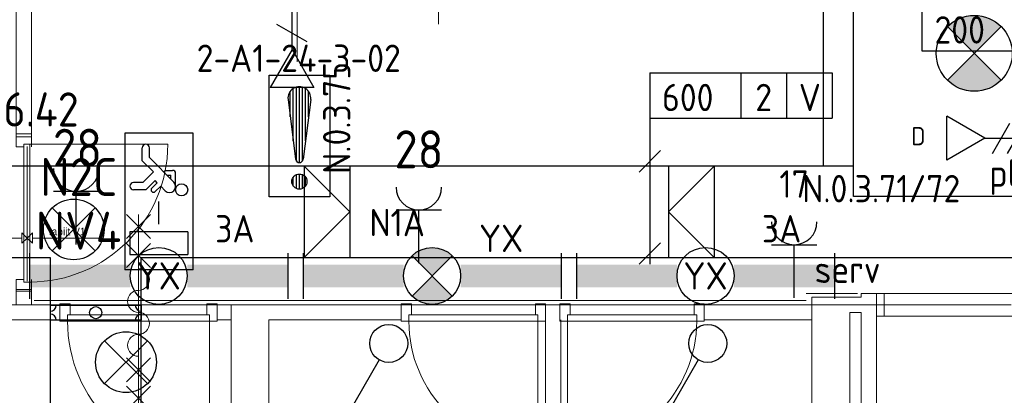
# Model space of a CAD drawing. Header units: millimetres. Extents: x -39149 to 267781, y -2340 to 58540.
# Tile 82 of 244: x 12584 to 19067, y 35704 to 38178. Entities that reach past the tile are written whole.
import ezdxf
from ezdxf.enums import TextEntityAlignment as Align

# ---------------------------------------------------------------- set-up
doc = ezdxf.new("R2010")
doc.units = ezdxf.units.MM
doc.header["$LTSCALE"] = 100
doc.header["$MEASUREMENT"] = 0
for name, pattern in [('B0605', [141, 70, -35, 1, -35]), ('B0703', [93.740001, 62.5, -31.240001]), ('B0704', [150, 100, -50])]:
    doc.linetypes.add(name, pattern=pattern)
for name, color, linetype in [('00  Bestaand', 7, 'Continuous'), ('00  Bestaand Deuren', 7, 'Continuous'), ('00  Bestaande kolommen', 7, 'Continuous'), ('22 C Binnenwanden', 7, 'Continuous'), ('22 NC Binnenwanden', 7, 'Continuous'), ('22 NC Binnenwanden Deuren', 7, 'Continuous'), ('82 Interieur', 7, 'Continuous'), ('A Stramien', 7, 'Continuous'), ('AL$1A---_ALGEMEEN', 8, 'Continuous'), ('AL$1A---_ALGEMEEN--bestaand', 9, 'Continuous'), ('EL6131--_KG', 3, 'Continuous'), ('EL6221--_KRACHT_400', 3, 'Continuous'), ('EL6222--_KRACHT_230', 3, 'Continuous'), ('EL6311--_LICHT_BINNEN', 3, 'Continuous'), ('EL6321--_NOODLICHT_DECEN', 3, 'Continuous'), ('EL6441--_DATACOM', 3, 'Continuous'), ('EL6511--_BRANDMELD', 3, 'Continuous'), ('EM6131--bestaand', 7, 'Continuous'), ('GEM-LEID--bestaand', 7, 'Continuous'), ('I-BEV', 7, 'Continuous'), ('T Maatvoering 1_ 50', 7, 'Continuous')]:
    doc.layers.add(name, color=color, linetype=linetype)
doc.styles.add('buro-012', font='isocp.shx', dxfattribs={"height": 120})
doc.styles.add('BURO-018', font='isocp.shx', dxfattribs={"height": 180})
doc.styles.add('BURO-025', font='isocp.shx', dxfattribs={"height": 250})
doc.styles.add('GENERATED_STYLE_3', font='swiss.ttf', dxfattribs={"width": 0.96})
doc.styles.add('ISO25', font='ISO', dxfattribs={"height": 225})
doc.styles.add('STABICAD-012', font='ISOCP.SHX', dxfattribs={"height": 1.2})
doc.styles.add('STABICAD-018', font='ISOCP.SHX', dxfattribs={"height": 1.8})
doc.styles.get("Standard").update_dxf_attribs({"font": 'txt', "bigfont": 'BIGFONT.SHX'})

# ---------------------------------------------------------------- blocks, each defined once
blk = doc.blocks.new('D1a bi h 14')
at = {"layer": '22 NC Binnenwanden Deuren', "color": 8, "linetype": 'Continuous', "lineweight": 0}
for p, q in [((-453.5, -10), (-453.5, 897)), ((-503.5, 0), (-436.5, 0)), ((-503.5, 0), (-503.5, -100)), ((-503.5, 0), (-503.5, -100)), ((-453.5, -10), (-453.5, 0)), ((436.5, 0), (503.5, 0)), ((453.5, -10), (453.5, 0)), ((503.5, -100), (503.5, 0)), ((503.5, 0), (503.5, -100)), ((-453.5, -10), (453.5, -10)), ((-453.5, -50), (-453.5, -10)), ((453.5, -50), (-453.5, -50)), ((-436.5, -50), (-436.5, -100)), ((436.5, -50), (436.5, -100)), ((453.5, -10), (453.5, -50)), ((-503.5, -100), (-436.5, -100)), ((436.5, -100), (503.5, -100))]:
    blk.add_line(p, q, dxfattribs=at)
blk.add_arc((-453.5, -10), 907, 0, 90, dxfattribs=at)
blk = doc.blocks.new('Wall_1_7', base_point=(12611.5, 37427))
at = {"layer": '22 NC Binnenwanden', "color": 8, "linetype": 'Continuous', "lineweight": 0}
for p, q in [((12561.5, 37427), (12561.5, 37407)), ((12661.5, 37427), (12561.5, 37427)), ((12661.5, 37407), (12561.5, 37407)), ((12661.5, 37407), (12661.5, 37427)), ((12661.5, 36400), (12561.5, 36400)), ((12561.5, 36400), (12561.5, 36390)), ((12561.5, 36390), (12661.5, 36390)), ((12661.5, 36390), (12661.5, 36400))]:
    blk.add_line(p, q, dxfattribs=at)
at = {"layer": '22 NC Binnenwanden Deuren', "color": 1, "linetype": 'Continuous', "lineweight": 0, "zscale": 1000, "rotation": 270}
blk.add_blockref('D1a bi h 14', (12661.5, 36903.5), dxfattribs=at)
blk = doc.blocks.new('Wall_28_7', base_point=(18225.2, 36300))
at = {"layer": '00  Bestaand', "color": 8, "linetype": 'Continuous', "lineweight": 0}
for p, q in [((18125.2, 36375), (18125.2, 36350)), ((18125.2, 36250), (18125.2, 32500)), ((18225.2, 32400), (18225.2, 36225))]:
    blk.add_line(p, q, dxfattribs=at)
blk = doc.blocks.new('D1a bi h 14_11')
at = {"layer": '00  Bestaand Deuren', "color": 8, "linetype": 'Continuous', "lineweight": 0}
for p, q in [((-425, 0), (-425, 850)), ((-475, 0), (-408, 0)), ((-475, 0), (-475, -114)), ((-425, 0), (425, 0)), ((-425, -40), (-425, 0)), ((408, 0), (475, 0)), ((425, 0), (425, -40)), ((475, -114), (475, 0)), ((-475, -7), (-475, -107)), ((425, -40), (-425, -40)), ((-408, -40), (-408, -114)), ((408, -40), (408, -114)), ((475, -7), (475, -107)), ((475, -7), (475, -107)), ((-475, -114), (-408, -114)), ((408, -114), (475, -114))]:
    blk.add_line(p, q, dxfattribs=at)
blk.add_arc((-425, 0), 850, 0, 90, dxfattribs=at)
blk = doc.blocks.new('D1a bi h 14_12')
at = {"layer": '00  Bestaand Deuren', "color": 8, "linetype": 'Continuous', "lineweight": 0}
for p, q in [((-425, 0), (-425, 850)), ((-475, 0), (-408, 0)), ((-475, 0), (-475, -114)), ((-425, 0), (425, 0)), ((-425, -40), (-425, 0)), ((408, 0), (475, 0)), ((425, 0), (425, -40)), ((475, -114), (475, 0)), ((-475, -7), (-475, -107)), ((425, -40), (-425, -40)), ((-408, -40), (-408, -114)), ((408, -40), (408, -114)), ((475, -7), (475, -107)), ((475, -7), (475, -107)), ((-475, -114), (-408, -114)), ((408, -114), (475, -114))]:
    blk.add_line(p, q, dxfattribs=at)
blk.add_arc((-425, 0), 850, 0, 90, dxfattribs=at)
blk = doc.blocks.new('Wall_40_7', base_point=(14225.2, 36300))
at = {"layer": '00  Bestaand', "color": 8, "linetype": 'Continuous', "lineweight": 0}
for p, q in [((15096.2, 36300), (13975.2, 36300)), ((15096.2, 36200), (15096.2, 36300)), ((15096.2, 36200), (15096.2, 36300)), ((16046.2, 36200), (16046.2, 36300)), ((16141.2, 36300), (16046.2, 36300)), ((16141.2, 36200), (16141.2, 36300)), ((17091.2, 36200), (17091.2, 36300)), ((17091.2, 36200), (17091.2, 36300)), ((17800.2, 36300), (17091.2, 36300)), ((17800.2, 36200), (17800.2, 36300)), ((14225.2, 36200), (15096.2, 36200)), ((17091.2, 36200), (17800.2, 36200))]:
    blk.add_line(p, q, dxfattribs=at)
at = {"layer": '00  Bestaand Deuren', "color": 1, "linetype": 'Continuous', "lineweight": 0, "zscale": 1000, "rotation": 180}
blk.add_blockref('D1a bi h 14_12', (15571.2, 36193), dxfattribs=at)
at = {"layer": '00  Bestaand Deuren', "color": 1, "linetype": 'Continuous', "lineweight": 0, "xscale": -1, "zscale": 1000, "rotation": 180}
blk.add_blockref('D1a bi h 14_11', (16616.2, 36193), dxfattribs=at)
blk = doc.blocks.new('D1a bi h 14_13')
at = {"layer": '00  Bestaand Deuren', "color": 8, "linetype": 'Continuous', "lineweight": 0}
for p, q in [((-467, 0), (-467, 934)), ((-79.2, 429), (79.2, 587.4)), ((-79.2, 587.4), (79.2, 429)), ((0, 587.4), (0, -701.4)), ((-79.2, 241.7), (79.2, 400.2)), ((-79.2, 400.2), (79.2, 241.7)), ((-517, 0), (-450, 0)), ((-517, 0), (-517, -114)), ((-467, 0), (467, 0)), ((-467, -40), (-467, 0)), ((450, 0), (517, 0)), ((467, 0), (467, -40)), ((517, -114), (517, 0)), ((-517, -7), (-517, -107)), ((467, -40), (-467, -40)), ((-450, -40), (-450, -114)), ((450, -40), (450, -114)), ((517, -7), (517, -107)), ((517, -7), (517, -107)), ((-517, -114), (-450, -114)), ((450, -114), (517, -114)), ((-79.2, -352.2), (79.2, -510.7)), ((-79.2, -510.7), (79.2, -352.2)), ((-79.2, -701.4), (79.2, -543)), ((-79.2, -543), (79.2, -701.4))]:
    blk.add_line(p, q, dxfattribs=at)
for centre, radius, start, end in [((-467, 0), 934, 0, 90), ((0, 160), 72.3, 270, 90), ((0, 15.3), 72.3, 90, 270), ((0, -129.3), 72.3, 270, 90), ((0, -274), 72.3, 90, 270)]:
    blk.add_arc(centre, radius, start, end, dxfattribs=at)
blk = doc.blocks.new('Wall_41_7', base_point=(9895, 36300))
at = {"layer": '00  Bestaand', "color": 8, "linetype": 'Continuous', "lineweight": 0}
for p, q in [((12561.5, 36300), (9995, 36300)), ((12849.1, 36300), (12661.5, 36300)), ((12849.1, 36200), (12849.1, 36300)), ((12849.1, 36200), (12849.1, 36300)), ((13883.1, 36200), (13883.1, 36300)), ((13975.2, 36300), (13883.1, 36300)), ((13975.2, 36200), (13975.2, 36300)), ((9995, 36200), (12849.1, 36200)), ((13883.1, 36200), (13975.2, 36200))]:
    blk.add_line(p, q, dxfattribs=at)
at = {"layer": '00  Bestaand Deuren', "color": 1, "linetype": 'Continuous', "lineweight": 0, "zscale": 1000, "rotation": 180}
blk.add_blockref('D1a bi h 14_13', (13366.1, 36193), dxfattribs=at)
blk = doc.blocks.new('Wall_46_7', base_point=(18050.2, 36300))
at = {"layer": '00  Bestaande kolommen', "color": 8, "linetype": 'Continuous', "lineweight": 0}
for p, q in [((17800.2, 36350), (17800.2, 34486.535179)), ((18050.2, 32575), (18050.2, 36250)), ((17800.2, 34386.535179), (17800.2, 33475)), ((17800.2, 33375), (17800.2, 32575)), ((17800.2, 32575), (18050.2, 32575))]:
    blk.add_line(p, q, dxfattribs=at)
blk = doc.blocks.new('Wall_47_7', base_point=(14225.2, 36300))
at = {"layer": '00  Bestaande kolommen', "color": 8, "linetype": 'Continuous', "lineweight": 0}
for p, q in [((13975.2, 36300), (13975.2, 32575)), ((14225.2, 33875), (14225.2, 36200)), ((14225.2, 32675), (14225.2, 33775))]:
    blk.add_line(p, q, dxfattribs=at)
blk = doc.blocks.new('Wall_60_7', base_point=(36099.9, 36300))
at = {"layer": '00  Bestaand', "color": 8, "linetype": 'Continuous', "lineweight": 0}
for p, q in [((21399.3, 36375), (18125.2, 36375)), ((18225.2, 36225), (21399.3, 36225))]:
    blk.add_line(p, q, dxfattribs=at)
blk = doc.blocks.new('Wall_93_7', base_point=(16046.2, 34386.535179))
at = {"layer": '00  Bestaand', "color": 8, "linetype": 'Continuous', "lineweight": 0}
for p, q in [((16046.2, 36200), (16046.2, 34486.535179)), ((16146.2, 34486.535179), (16146.2, 36200))]:
    blk.add_line(p, q, dxfattribs=at)
blk = doc.blocks.new('Wall_278_7', base_point=(12661.5, 37426.5))
at = {"layer": '22 C Binnenwanden', "color": 8, "linetype": 'Continuous', "lineweight": 0}
for p, q in [((12561.5, 42825), (12561.5, 37426.5)), ((12661.5, 37426.5), (12661.5, 42825)), ((12561.5, 37426.5), (12661.5, 37426.5))]:
    blk.add_line(p, q, dxfattribs=at)
blk = doc.blocks.new('Wall_279_7', base_point=(12661.5, 36300))
at = {"layer": '22 C Binnenwanden', "color": 8, "linetype": 'Continuous', "lineweight": 0}
for p, q in [((12661.5, 36390), (12561.5, 36390)), ((12561.5, 36390), (12561.5, 36300)), ((12661.5, 36300), (12661.5, 36390))]:
    blk.add_line(p, q, dxfattribs=at)
blk = doc.blocks.new('Wall_327_7', base_point=(18225.2, 36300))
at = {"layer": '00  Bestaand', "color": 8, "linetype": 'Continuous', "lineweight": 0}
for p, q in [((18125.2, 36350), (17800.2, 36350)), ((18050.2, 36250), (18125.2, 36250))]:
    blk.add_line(p, q, dxfattribs=at)
blk = doc.blocks.new('Wall_330_7', base_point=(18225.2, 36375))
at = {"layer": '00  Bestaand', "color": 8, "linetype": 'Continuous', "lineweight": 0}
for p, q in [((18275.2, 36375), (18225.2, 36375)), ((18225.2, 36375), (18225.2, 36225)), ((18275.2, 36225), (18275.2, 36375)), ((18225.2, 36225), (18275.2, 36225))]:
    blk.add_line(p, q, dxfattribs=at)
blk = doc.blocks.new('Line_4_7', base_point=(13111.2, 36739.8))
at = {"layer": '82 Interieur', "color": 8, "linetype": 'Continuous', "lineweight": 0}
for p, q in [((12632.7, 36739.8), (12667.7, 36774.8)), ((12667.7, 36774.8), (12667.7, 36704.8)), ((12632.7, 36739.8), (12667.7, 36704.8)), ((13111.2, 36739.8), (12667.7, 36739.8))]:
    blk.add_line(p, q, dxfattribs=at)
blk = doc.blocks.new('Line_5_7', base_point=(12229.3, 36739.8))
at = {"layer": '82 Interieur', "color": 8, "linetype": 'Continuous', "lineweight": 0}
for p, q in [((12632.7, 36739.8), (12597.7, 36774.8)), ((12597.7, 36704.8), (12597.7, 36774.8)), ((12229.3, 36739.8), (12597.7, 36739.8)), ((12632.7, 36739.8), (12597.7, 36704.8))]:
    blk.add_line(p, q, dxfattribs=at)
blk = doc.blocks.new('Standard grid marker_2')
at = {"layer": 'A Stramien', "color": 8, "linetype": 'B0605', "lineweight": 0}
blk.add_line((4000, 0), (72400, 0), dxfattribs=at)
at = {"layer": 'A Stramien', "color": 4, "lineweight": 0, "style": 'GENERATED_STYLE_3'}
blk.add_attdef('AC_MARKERTEXT_1', text='', height=100, dxfattribs=at).set_placement((-139.2, -80), align=Align.BOTTOM_LEFT)
blk = doc.blocks.new('Standard grid marker_13')
at = {"layer": 'A Stramien', "color": 8, "linetype": 'B0605', "lineweight": 0}
blk.add_line((4000, 0), (46394.8, 0), dxfattribs=at)
at = {"layer": 'A Stramien', "color": 4, "lineweight": 0, "style": 'GENERATED_STYLE_3'}
blk.add_attdef('AC_MARKERTEXT_1', text='', height=100, rotation=90, dxfattribs=at).set_placement((-20, -49.7), align=Align.BOTTOM_LEFT)
blk = doc.blocks.new('Wall_1_8', base_point=(12611.5, 37427))
at = {"layer": '22 NC Binnenwanden', "color": 8, "linetype": 'Continuous', "lineweight": 0}
for p, q in [((12561.5, 37427), (12561.5, 37407)), ((12661.5, 37427), (12561.5, 37427)), ((12661.5, 37407), (12561.5, 37407)), ((12661.5, 37407), (12661.5, 37427)), ((12661.5, 36400), (12561.5, 36400)), ((12561.5, 36400), (12561.5, 36390)), ((12561.5, 36390), (12661.5, 36390)), ((12661.5, 36390), (12661.5, 36400))]:
    blk.add_line(p, q, dxfattribs=at)
at = {"layer": '22 NC Binnenwanden Deuren', "color": 1, "linetype": 'Continuous', "lineweight": 0, "zscale": 1000, "rotation": 270}
blk.add_blockref('D1a bi h 14', (12661.5, 36903.5), dxfattribs=at)
blk = doc.blocks.new('Line_4_8', base_point=(13111.2, 36739.8))
at = {"layer": '82 Interieur', "color": 8, "linetype": 'Continuous', "lineweight": 0}
for p, q in [((12632.7, 36739.8), (12667.7, 36774.8)), ((12667.7, 36774.8), (12667.7, 36704.8)), ((12632.7, 36739.8), (12667.7, 36704.8)), ((13111.2, 36739.8), (12667.7, 36739.8))]:
    blk.add_line(p, q, dxfattribs=at)
blk = doc.blocks.new('Line_5_8', base_point=(12229.3, 36739.8))
at = {"layer": '82 Interieur', "color": 8, "linetype": 'Continuous', "lineweight": 0}
for p, q in [((12632.7, 36739.8), (12597.7, 36774.8)), ((12597.7, 36704.8), (12597.7, 36774.8)), ((12229.3, 36739.8), (12597.7, 36739.8)), ((12632.7, 36739.8), (12597.7, 36704.8))]:
    blk.add_line(p, q, dxfattribs=at)
blk = doc.blocks.new('armatuur2A')
at = {"layer": 'EL6311--_LICHT_BINNEN', "linetype": 'Continuous'}
for p, q in [((32540.6, 10620.3), (32540.6, 10320.3)), ((34240.6, 10620.3), (34240.6, 10320.3))]:
    blk.add_line(p, q, dxfattribs=at)
blk.add_circle((33390.6, 10470.3), 187.5, dxfattribs=at)
for points in [[(33203.1, 10545.3), (32540.6, 10545.3), (33203.1, 10395.3), (32540.6, 10395.3)], [(33578.1, 10545.3), (34240.6, 10545.3), (33578.1, 10395.3), (34240.6, 10395.3)]]:
    blk.add_solid(points, dxfattribs=at)
at = {"layer": 'EL6311--_LICHT_BINNEN', "linetype": 'Continuous', "style": 'BURO-018'}
for tag, p in [('E_GROEP', (33160.6, 10970.3)), ('E_GKAST', (33160.6, 10970.3)), ('E_SGROEP', (33610.6, 10970.3)), ('E_ARMCODE', (33390.6, 10470.3)), ('E_SLET', (33610.6, 10170.3))]:
    blk.add_attdef(tag, text='', height=180, dxfattribs=at).set_placement(p, align=Align.MIDDLE)
blk = doc.blocks.new('E00018')
at = {"color": 0, "linetype": 'Continuous'}
for p, q in [((-1.768, -1.768), (1.768, 1.768)), ((1.768, -1.768), (-1.768, 1.768))]:
    blk.add_line(p, q, dxfattribs=at)
at = {"color": 0, "linetype": 'Continuous', "const_width": 2.5}
for points in [[(-0.884, 0.884, -0.198912), (0, 1.25, -0.198912), (0.884, 0.884, -1)], [(-0.884, -0.884, 0.198912), (0, -1.25, 0.198912), (0.884, -0.884, 1)]]:
    blk.add_lwpolyline(points, format="xyb", dxfattribs=at)
blk = doc.blocks.new('armatuur2Anood')
at = {"layer": 'EL6311--_LICHT_BINNEN', "linetype": 'Continuous'}
for p, q in [((26699.9, 10293.2), (26699.9, 9993.2)), ((28399.9, 10293.2), (28399.9, 9993.2))]:
    blk.add_line(p, q, dxfattribs=at)
blk.add_circle((27549.9, 10143.2), 187.5, dxfattribs=at)
for points in [[(27362.4, 10218.2), (26699.9, 10218.2), (27362.4, 10068.2), (26699.9, 10068.2)], [(27737.4, 10218.2), (28399.9, 10218.2), (27737.4, 10068.2), (28399.9, 10068.2)]]:
    blk.add_solid(points, dxfattribs=at)
at = {"layer": 'EL6311--_LICHT_BINNEN', "xscale": 75, "yscale": 75, "zscale": 7500}
blk.add_blockref('E00018', (27549.9, 10143.2), dxfattribs=at)
at = {"layer": 'EL6311--_LICHT_BINNEN', "linetype": 'Continuous', "style": 'BURO-018'}
for tag, p in [('E_GROEP', (27319.9, 10643.2)), ('E_GKAST', (27319.9, 10643.2)), ('E_SGROEP', (27769.9, 10643.2)), ('E_ARMCODE', (28004.6, 9878.6)), ('E_SLET', (27769.9, 9843.2))]:
    blk.add_attdef(tag, text='', height=180, dxfattribs=at).set_placement(p, align=Align.MIDDLE)
blk = doc.blocks.new('1114A1')
at = {"color": 0, "linetype": 'Continuous'}
for p, q in [((0.625, 3.333), (2.742, 7)), ((2.742, 7), (3.955, 6.3))]:
    blk.add_line(p, q, dxfattribs=at)
blk.add_circle((0, 2.25), 1.25, dxfattribs=at)
at = {"color": 0, "linetype": 'Continuous', "style": 'BURO-018'}
blk.add_attdef('SWITCHCODE', text='', height=1.8, dxfattribs=at).set_placement((3.356, 9), align=Align.MIDDLE)
at = {"color": 0, "linetype": 'Continuous', "style": 'BURO-018', "flags": 1}
blk.add_attdef('ARTICLECODE', text='', height=1.8, dxfattribs=at).set_placement((0, 0), align=Align.MIDDLE)
blk = doc.blocks.new('1115C2H')
at = {"layer": 'AL$1A---_ALGEMEEN', "color": 0, "linetype": 'Continuous'}
for p, q in [((4.5, 5.5), (-4.5, 5.5)), ((-4.5, 1), (-4.5, 5.5)), ((4.5, 1), (4.5, 5.5)), ((-2, 5.15), (-3.5, 5.15)), ((-3.5, 5.15), (-3.5, 1.35)), ((-2, 1.35), (-2, 5.15)), ((0.76, 4.11), (0.76, 4.91)), ((1.24, 4.309), (1.24, 4.91)), ((1.374, 3.496), (0.76, 4.11)), ((1.24, 4.309), (1.94, 3.609)), ((1.94, 3.609), (2.681, 4.35)), ((2.681, 4.35), (3.52, 4.35)), ((0.646, 3.489), (1.007, 3.128)), ((0.872, 3.715), (1.233, 3.354)), ((1.233, 3.354), (1.374, 3.496)), ((1.271, 2.261), (2.88, 3.87)), ((2.88, 3.87), (3.52, 3.87)), ((0.705, 2.827), (1.007, 3.128)), ((1.714, 2.704), (1.72, 2.697)), ((1.72, 2.697), (1.72, 2.464)), ((1.94, 2.93), (2.04, 2.83)), ((2.04, 2.83), (2.04, 2.344)), ((0.988, 2.144), (1.84, 2.144)), ((1.474, 2.464), (1.72, 2.464)), ((-2, 1.35), (-3.5, 1.35)), ((-4.5, 1), (4.5, 1))]:
    blk.add_line(p, q, dxfattribs=at)
blk.add_lwpolyline([(-1.5, 3.25), (0, 3.25)], dxfattribs=at)
blk.add_circle((0.76, 1.75), 0.4, dxfattribs=at)
for centre, radius, start, end in [((1, 4.91), 0.24, 0, 180), ((3.52, 4.11), 0.24, 270, 90), ((0.759, 3.602), 0.16, 45, 225), ((0.988, 2.544), 0.4, 135, 315), ((1.84, 2.344), 0.2, 270, 0)]:
    blk.add_arc(centre, radius, start, end, dxfattribs=at)
at = {"layer": 'AL$1A---_ALGEMEEN', "color": 0, "linetype": 'Continuous', "style": 'BURO-018'}
for tag, p in [('CIRCUIT', (0, 12.167)), ('PANEL', (0, 12.167)), ('SUBCIRCUIT', (4.5, 12.167)), ('LIGHTFIXTURECODE', (0, 8))]:
    blk.add_attdef(tag, text='', height=1.8, dxfattribs=at).set_placement(p, align=Align.MIDDLE)
blk = doc.blocks.new('65110002')
at = {"layer": 'AL$1A---_ALGEMEEN--bestaand', "color": 0, "linetype": 'Continuous'}
for p, q in [((1.586, 1.414), (4.414, -1.414)), ((4.414, 1.414), (1.586, -1.414))]:
    blk.add_line(p, q, dxfattribs=at)
blk.add_circle((3, 0), 2, dxfattribs=at)
at = {"layer": 'AL$1A---_ALGEMEEN--bestaand', "color": 0, "linetype": 'Continuous', "style": 'ISO25'}
blk.add_attdef('E_NUMMER', text='', height=2.25, rotation=270, dxfattribs=at).set_placement((7.5, 0), align=Align.MIDDLE)
blk = doc.blocks.new('910-DWG6')
at = {"layer": 'GEM-LEID--bestaand'}
for p, q in [((-3, 0.492), (-3, -0.492)), ((-3, 0.492), (-3, -0.492)), ((-3, 0.492), (3, 0.492)), ((3, 0.492), (3, -0.492)), ((3, -0.492), (-3, -0.492))]:
    blk.add_line(p, q, dxfattribs=at)
blk.add_circle((0, 0), 0.4, dxfattribs=at)
for centre, start, end in [((-3, 0.492), 270, 0), ((3, 0.492), 180, 270), ((-3, -0.492), 0, 90), ((3, -0.492), 90, 180)]:
    blk.add_arc(centre, 0.4, start, end, dxfattribs=at)
blk = doc.blocks.new('16002EB')
at = {"layer": 'EM6131--bestaand'}
for p, q in [((0, 0), (0, -300)), ((0, 0), (1200, 0)), ((600, 0), (600, -300)), ((900, 0), (900, -300)), ((1200, 0), (1200, -300)), ((0, -300), (1200, -300))]:
    blk.add_line(p, q, dxfattribs=at)
at = {"color": 0, "linetype": 'Continuous', "style": 'BURO-018'}
for tag, p in [('E_TEXT1', (250, -163)), ('E_TEXT9', (750, -163)), ('E_TEXT10', (1250, -163))]:
    blk.add_attdef(tag, text='', height=180, dxfattribs=at).set_placement(p, align=Align.MIDDLE)
blk = doc.blocks.new('E00153')
at = {"color": 0, "linetype": 'Continuous'}
for p, q in [((-1.443, 7), (1.443, 7)), ((0, 4.5), (-1.443, 7)), ((0, 4.5), (1.443, 7)), ((-1, 4), (1, 2.845)), ((0, 4.5), (0, 1)), ((-1, 3), (1, 1.845))]:
    blk.add_line(p, q, dxfattribs=at)
at = {"color": 7, "style": 'BURO-018'}
for tag, p in [('COMMENT1', (-6, 12)), ('COMMENT2', (6, 12)), ('DATACOM1', (-6, 9)), ('DATACOM2', (6, 9))]:
    blk.add_attdef(tag, text='', height=1.8, dxfattribs=at).set_placement(p, align=Align.MIDDLE)
at = {"color": 0, "style": 'BURO-018'}
blk.add_attdef('TEXT1', text='', height=1.8, dxfattribs=at).set_placement((2.5, 6), align=Align.MIDDLE)
at = {"color": 0, "linetype": 'Continuous', "style": 'BURO-018', "flags": 1}
blk.add_attdef('ARTICLECODE', text='', height=1.8, dxfattribs=at).set_placement((0, 0), align=Align.MIDDLE)
blk = doc.blocks.new('111304')
at = {"color": 0, "linetype": 'Continuous'}
for p, q in [((-1.5, 4.5), (1.5, 4.5)), ((0, 1), (0, 4.5))]:
    blk.add_line(p, q, dxfattribs=at)
blk.add_arc((0, 6), 1.5, 180, 0, dxfattribs=at)
at = {"color": 0, "linetype": 'Continuous', "style": 'BURO-018'}
for tag, p in [('PANEL', (0, 11.5)), ('CIRCUIT', (0, 8.5)), ('SUBCIRCUIT', (4.5, 8.5))]:
    blk.add_attdef(tag, text='', height=1.8, dxfattribs=at).set_placement(p, align=Align.MIDDLE)
at = {"color": 0, "linetype": 'Continuous', "style": 'BURO-018', "flags": 1}
for tag, p in [('POWERCODE', (13, 8.5)), ('ARTICLECODE', (0, 0))]:
    blk.add_attdef(tag, text='', height=1.8, dxfattribs=at).set_placement(p, align=Align.MIDDLE)
blk = doc.blocks.new('E00152')
at = {"color": 0, "linetype": 'Continuous'}
for p, q in [((-1.443, 7), (1.443, 7)), ((0, 4.5), (-1.443, 7)), ((0, 4.5), (1.443, 7)), ((-1, 4), (1, 2.845)), ((0, 4.5), (0, 1))]:
    blk.add_line(p, q, dxfattribs=at)
at = {"color": 7, "style": 'BURO-018'}
for tag, p in [('COMMENT1', (0, 12)), ('DATACOM1', (0, 9))]:
    blk.add_attdef(tag, text='', height=1.8, dxfattribs=at).set_placement(p, align=Align.MIDDLE)
at = {"color": 0, "style": 'BURO-018'}
blk.add_attdef('TEXT1', text='', height=1.8, dxfattribs=at).set_placement((2.5, 6), align=Align.MIDDLE)
at = {"color": 0, "linetype": 'Continuous', "style": 'BURO-018', "flags": 1}
blk.add_attdef('ARTICLECODE', text='', height=1.8, dxfattribs=at).set_placement((0, 0), align=Align.MIDDLE)
blk = doc.blocks.new('1115B3A-NO1')
at = {"color": 0, "linetype": 'Continuous'}
blk.add_circle((0, 0), 2.5, dxfattribs=at)
at = {"color": 0, "zscale": 100}
blk.add_blockref('E00018', (0, 0), dxfattribs=at)
at = {"color": 0, "linetype": 'Continuous', "style": 'BURO-018'}
for tag, p in [('CIRCUIT', (0, 5)), ('PANEL', (0, 5)), ('SUBCIRCUIT', (4.5, 5)), ('LIGHTFIXTURECODE', (0, 0)), ('SWITCHCODE', (4.5, -1))]:
    blk.add_attdef(tag, text='', height=1.8, dxfattribs=at).set_placement(p, align=Align.MIDDLE)
blk = doc.blocks.new('E00024')
at = {"color": 0, "linetype": 'Continuous'}
for p, q in [((-1.414, 1.586), (1.414, 4.414)), ((-1.414, 4.414), (1.414, 1.586))]:
    blk.add_line(p, q, dxfattribs=at)
blk.add_circle((0, 3), 2, dxfattribs=at)
at = {"color": 0, "linetype": 'Continuous', "style": 'BURO-018'}
blk.add_attdef('TEXT1', text='', height=1.8, dxfattribs=at).set_placement((0, 7.5), align=Align.MIDDLE)
at = {"color": 0, "linetype": 'Continuous', "style": 'BURO-018', "flags": 1}
blk.add_attdef('ARTICLECODE', (0, 0), '', height=1.8, dxfattribs=at)
at = {"layer": 'EL6222--_KRACHT_230', "color": 1, "style": 'STABICAD-012'}
blk.add_attdef('FIREPROTECTION_PANEL', text='', height=1.8, dxfattribs=at).set_placement((417.277, 62.688), align=Align.MIDDLE)
at = {"layer": 'EL6511--_BRANDMELD', "color": 1, "style": 'STABICAD-012'}
for tag, p in [('FIREPROTECTION_ZONE', (482.912, 371.427)), ('CODING2', (482.912, 369.427)), ('FIREPROTECTION_HARDWARENUMBER', (482.912, 367.427))]:
    blk.add_attdef(tag, text='', height=1.8, dxfattribs=at).set_placement(p, align=Align.MIDDLE)
at = {"layer": 'EL6511--_BRANDMELD'}
blk.add_attdef('CODING1', (0, 0), '', height=0.2, dxfattribs=at)
blk = doc.blocks.new('*X1918')
at = {"layer": 'AL$1A---_ALGEMEEN--bestaand', "color": 0, "linetype": 'Continuous'}
for p, q in [((159.4, 200.262), (159.4, 201.95)), ((159.6, 198.675), (159.6, 202.134)), ((159.8, 197.35), (159.8, 202.223)), ((160, 197.25), (160, 202.25)), ((160.2, 197.35), (160.2, 202.223)), ((160.4, 198.675), (160.4, 202.134)), ((160.6, 200.262), (160.6, 201.95)), ((159.8, 195.542), (159.8, 196.458)), ((160, 195.5), (160, 196.5)), ((160.2, 195.542), (160.2, 196.458)), ((159.6, 195.7), (159.6, 196.3)), ((160.4, 195.7), (160.4, 196.3))]:
    blk.add_line(p, q, dxfattribs=at)
blk = doc.blocks.new('1116A7')
at = {"layer": 'AL$1A---_ALGEMEEN--bestaand', "color": 0, "linetype": 'Continuous'}
for p, q in [((-2, -4), (-2, 4)), ((-2, 4), (2, 4)), ((2, 4), (2, -4)), ((-0.744, 2.406), (-0.248, -1.531)), ((0.744, 2.406), (0.248, -1.531)), ((2, -4), (-2, -4))]:
    blk.add_line(p, q, dxfattribs=at)
blk.add_circle((0, -3), 0.5, dxfattribs=at)
for centre, radius, start, end in [((0, 2.5), 0.75, 352.81924, 187.18076), ((0, -1.5), 0.25, 187.18076, 352.81924)]:
    blk.add_arc(centre, radius, start, end, dxfattribs=at)
blk.add_blockref('*X1918', (-160, -199), dxfattribs=at)
at = {"layer": 'AL$1A---_ALGEMEEN--bestaand', "color": 0, "linetype": 'Continuous', "style": 'BURO-018'}
blk.add_attdef('TEXT1', text='', height=1.8, dxfattribs=at).set_placement((0, 6.5), align=Align.MIDDLE)
at = {"layer": 'AL$1A---_ALGEMEEN--bestaand', "color": 0, "linetype": 'Continuous', "style": 'BURO-018', "flags": 1}
blk.add_attdef('ARTICLECODE', (0, 0), '', height=1.8, dxfattribs=at)
at = {"layer": 'EL6221--_KRACHT_400', "color": 1, "style": 'STABICAD-012'}
blk.add_attdef('FIREPROTECTION_PANEL', text='', height=1.8, dxfattribs=at).set_placement((716.247, 450.773), align=Align.MIDDLE)
at = {"layer": 'EL6222--_KRACHT_230', "color": 1, "style": 'STABICAD-018'}
for tag in ['FIREPROTECTION_HARDWARENUMBER', 'FIREPROTECTION_ZONE']:
    blk.add_attdef(tag, (0, 0), '', height=1.8, dxfattribs=at)
at = {"layer": 'EL6311--_LICHT_BINNEN', "color": 1, "style": 'STABICAD-018'}
blk.add_attdef('CODING2', (0, 0), '', height=1.8, dxfattribs=at)
at = {"layer": 'EL6441--_DATACOM', "color": 1, "style": 'STABICAD-018'}
blk.add_attdef('CODING1', (0, 0), '', height=1.8, dxfattribs=at)

msp = doc.modelspace()

# ---------------------------------------------------------------- linework, layer by layer
at = {"layer": '82 Interieur', "color": 8, "linetype": 'Continuous', "lineweight": 0}
msp.add_line((15341.5, 38514), (15341.5, 38148.6), dxfattribs=at)
at = {"layer": '82 Interieur', "color": 8, "linetype": 'B0703', "lineweight": 0}
msp.add_line((12632.7, 36454.8), (12632.7, 37342.8), dxfattribs=at)
at = {"layer": 'EL6131--_KG'}
for p, q in [((17873.6, 42626.8), (17873.6, 37212.3)), ((18073.6, 37012.3), (18073.6, 42626.8)), ((18073.6, 37212.3), (12088.9, 37212.3)), ((32661.7, 37012.3), (18073.6, 37012.3)), ((8848.9, 36612.3), (12784.6, 36612.3)), ((12784.6, 36612.3), (12784.6, 32006.9)), ((13384.6, 36612.3), (18756.5, 36612.3)), ((13384.6, 32006.9), (13384.6, 36612.3)), ((18756.5, 36612.3), (68106, 36612.3))]:
    msp.add_line(p, q, dxfattribs=at)
at = {"layer": 'EL6131--_KG', "linetype": 'Continuous'}
for p, q in [((14456.5, 37212.3), (14456.5, 36612.3)), ((14756.5, 36912.3), (14456.5, 37212.3)), ((14756.5, 37212.3), (14756.5, 36612.3)), ((16856.5, 36912.3), (17156.5, 37212.3)), ((16856.5, 37212.3), (16856.5, 36612.3)), ((17156.5, 37212.3), (17156.5, 36612.3)), ((14456.5, 36612.3), (14756.5, 36912.3)), ((17156.5, 36612.3), (16856.5, 36912.3))]:
    msp.add_line(p, q, dxfattribs=at)
at = {"layer": 'EM6131--bestaand'}
for p, q in [((16732.4, 37528.6), (16732.4, 36567.6)), ((16661.7, 37174.1), (16803.1, 37315.5)), ((16661.7, 36567.6), (16803.1, 36709.1))]:
    msp.add_line(p, q, dxfattribs=at)
at = {"layer": 'T Maatvoering 1_ 50', "color": 8, "linetype": 'B0704', "lineweight": 0}
for p, q in [((17763.1, 36374.1), (18101, 36374.1)), ((12678.4, 36328.4), (17763.1, 36328.4))]:
    msp.add_line(p, q, dxfattribs=at)

# ---------------------------------------------------------------- block references
at = {"layer": '00  Bestaand', "color": 1, "lineweight": 0}
for name, p in [('Wall_41_7', (9895, 36300)), ('Wall_28_7', (18225.2, 36300)), ('Wall_60_7', (36099.9, 36300)), ('Wall_40_7', (14225.2, 36300)), ('Wall_327_7', (18225.2, 36300)), ('Wall_93_7', (16046.2, 34386.5))]:
    msp.add_blockref(name, p, dxfattribs=at)
at = {"layer": '00  Bestaand', "color": 251, "lineweight": 0}
msp.add_blockref('Wall_330_7', (18225.2, 36375), dxfattribs=at)
at = {"layer": '00  Bestaande kolommen', "color": 1, "lineweight": 0}
for name, p in [('Wall_46_7', (18050.2, 36300)), ('Wall_47_7', (14225.2, 36300))]:
    msp.add_blockref(name, p, dxfattribs=at)
at = {"layer": '22 C Binnenwanden', "color": 1, "lineweight": 0}
for name, p in [('Wall_278_7', (12661.5, 37426.5)), ('Wall_279_7', (12661.5, 36300))]:
    msp.add_blockref(name, p, dxfattribs=at)
at = {"layer": '22 NC Binnenwanden', "color": 1, "lineweight": 0}
for name in ['Wall_1_7', 'Wall_1_8']:
    msp.add_blockref(name, (12611.5, 37427), dxfattribs=at)
at = {"layer": '82 Interieur', "color": 251, "linetype": 'Continuous', "lineweight": 0}
for name, p in [('Line_5_7', (12229.3, 36739.8)), ('Line_5_8', (12229.3, 36739.8)), ('Line_4_7', (13111.2, 36739.8)), ('Line_4_8', (13111.2, 36739.8))]:
    msp.add_blockref(name, p, dxfattribs=at)
at = {"layer": 'A Stramien', "color": 1, "linetype": 'Continuous', "lineweight": 0, "zscale": 1000, "rotation": 270}
msp.add_blockref('Standard grid marker_13', (14411.5, 48900), dxfattribs=at)
at = {"layer": 'A Stramien', "color": 1, "linetype": 'Continuous', "lineweight": 0, "zscale": 1000}
msp.add_blockref('Standard grid marker_2', (-5988.5, 36300), dxfattribs=at)
at = {"layer": 'EL6131--_KG', "xscale": 100, "yscale": 100, "zscale": 100}
msp.add_blockref('910-DWG6', (13084.6, 36248.1), dxfattribs=at)
at = {"layer": 'EL6222--_KRACHT_230', "linetype": 'Continuous'}
ref = msp.add_blockref('111304', (12956.1, 36597.9), dxfattribs=dict(at, xscale=100, yscale=100, zscale=100))
ref.add_attrib('CIRCUIT', '28', dxfattribs={"layer": '0', "linetype": 'ByBlock', "height": 250, "style": 'BURO-025'}).set_placement((12964.4, 37335), align=Align.MIDDLE)
ref = msp.add_blockref('111304', (15212.1, 36474.6), dxfattribs=dict(at, xscale=100, yscale=100, zscale=100))
ref.add_attrib('CIRCUIT', '28', dxfattribs={"layer": '0', "linetype": 'ByBlock', "height": 250, "style": 'BURO-025'}).set_placement((15212.1, 37324.6), align=Align.MIDDLE)
ref = msp.add_blockref('111304', (17682.7, 36245.4), dxfattribs=dict(at, xscale=100, yscale=100, zscale=100))
ref.add_attrib('ARTICLECODE', 'serv', dxfattribs={"layer": '0', "color": 3, "linetype": 'ByBlock', "height": 180, "style": 'BURO-018'}).set_placement((18034.8, 36533.3), align=Align.MIDDLE)
ref.add_attrib('CIRCUIT', '17', dxfattribs={"layer": '0', "color": 3, "linetype": 'ByBlock', "height": 180, "style": 'BURO-018'}).set_placement((17682.7, 37095.4), align=Align.MIDDLE)
at = {"layer": 'EL6311--_LICHT_BINNEN', "linetype": 'Continuous'}
ref = msp.add_blockref('1115B3A-NO1', (18868.7, 37956.1), dxfattribs=dict(at, xscale=100, yscale=100, zscale=100, rotation=180))
ref.add_attrib('CIRCUIT', 'N1A', dxfattribs={"layer": '0', "linetype": 'ByBlock', "height": 250, "style": 'BURO-025'}).set_placement((18900, 38439.5), align=Align.MIDDLE)
ref.add_attrib('LIGHTFIXTURECODE', 'G', dxfattribs={"layer": '0', "linetype": 'ByBlock', "height": 250, "style": 'BURO-025'}).set_placement((19298.1, 37956.1), align=Align.MIDDLE)
at = {"layer": 'EL6311--_LICHT_BINNEN'}
ref = msp.add_blockref('armatuur2Anood', (-12250.4, 26347), dxfattribs=at)
ref.add_attrib('E_ARMCODE', 'YX', dxfattribs={"linetype": 'Continuous', "height": 180, "style": 'BURO-018'}).set_placement((15754.2, 36737.6), align=Align.MIDDLE)
ref.add_attrib('E_GROEP', 'N1A', dxfattribs={"linetype": 'Continuous', "height": 180, "style": 'BURO-018'}).set_placement((15069.5, 36841.5), align=Align.MIDDLE)
ref = msp.add_blockref('armatuur2A', (-19891.1, 26019.9), dxfattribs=at)
ref.add_attrib('E_GROEP', '3A', dxfattribs={"linetype": 'Continuous', "height": 180, "style": 'BURO-018'}).set_placement((14000.2, 36800.9), align=Align.MIDDLE)
ref.add_attrib('E_ARMCODE', 'YX', dxfattribs={"linetype": 'Continuous', "height": 180, "style": 'BURO-018'}).set_placement((13499.5, 36490.2), align=Align.MIDDLE)
ref = msp.add_blockref('armatuur2A', (-16291.1, 26019.9), dxfattribs=at)
ref.add_attrib('E_GROEP', '3A', dxfattribs={"linetype": 'Continuous', "height": 180, "style": 'BURO-018'}).set_placement((17600.2, 36800.9), align=Align.MIDDLE)
ref.add_attrib('E_ARMCODE', 'YX', dxfattribs={"linetype": 'Continuous', "height": 180, "style": 'BURO-018'}).set_placement((17099.5, 36490.2), align=Align.MIDDLE)
at = {"layer": 'EL6311--_LICHT_BINNEN', "linetype": 'Continuous', "xscale": 100, "yscale": 100, "zscale": 100, "rotation": 180}
for p in [(15013.7, 36270.3), (17114.5, 36270.3)]:
    msp.add_blockref('1114A1', p, dxfattribs=at)
at = {"layer": 'EL6321--_NOODLICHT_DECEN', "linetype": 'Continuous'}
ref = msp.add_blockref('1115C2H', (13825.1, 36981.1), dxfattribs=dict(at, xscale=100, yscale=100, zscale=100, rotation=90))
ref.add_attrib('LIGHTFIXTURECODE', 'NV4', dxfattribs={"layer": '0', "linetype": 'ByBlock', "height": 250, "style": 'BURO-025'}).set_placement((12971.1, 36788.1), align=Align.MIDDLE)
ref.add_attrib('CIRCUIT', 'N2C', dxfattribs={"layer": '0', "linetype": 'ByBlock', "height": 250, "style": 'BURO-025'}).set_placement((12972.9, 37142), align=Align.MIDDLE)
at = {"layer": 'EL6441--_DATACOM', "linetype": 'Continuous'}
ref = msp.add_blockref('E00152', (14377.3, 38431.3), dxfattribs=dict(at, xscale=100, yscale=100, rotation=180))
ref.add_attrib('DATACOM1', 'N.0.3.75', dxfattribs={"layer": '0', "color": 1, "linetype": 'ByBlock', "height": 180, "rotation": 90, "style": 'STABICAD-018'}).set_placement((14671, 37531.3), align=Align.MIDDLE)
ref = msp.add_blockref('E00153', (19388, 37397.2), dxfattribs=dict(at, xscale=100, yscale=100, zscale=100, rotation=90))
ref.add_attrib('ARTICLECODE', 'plf.', dxfattribs={"layer": '0', "color": 3, "linetype": 'ByBlock', "height": 180, "style": 'BURO-018'}).set_placement((19135.1, 37141.6), align=Align.MIDDLE)
ref.add_attrib('DATACOM1', 'N.0.3.71/72', dxfattribs={"layer": '0', "color": 1, "linetype": 'ByBlock', "height": 180, "style": 'BURO-018'}).set_placement((18256.4, 37065.3), align=Align.MIDDLE)
ref.add_attrib('TEXT1', 'D', dxfattribs={"layer": '0', "color": 3, "linetype": 'ByBlock', "height": 120, "style": 'buro-012'}).set_placement((18500.5, 37410.7), align=Align.MIDDLE)
at = {"layer": 'EL6511--_BRANDMELD', "linetype": 'Continuous'}
ref = msp.add_blockref('1116A7', (14425.4, 37411.5), dxfattribs=dict(at, xscale=100, yscale=100))
ref.add_attrib('CODING1', '2-A1-24-3-02', dxfattribs={"layer": '0', "color": 1, "linetype": 'ByBlock', "height": 180, "style": 'STABICAD-018'}).set_placement((14421.2, 37924.2), align=Align.MIDDLE)
at = {"layer": 'EL6511--_BRANDMELD', "linetype": 'Continuous', "xscale": 100, "yscale": 100, "zscale": 100}
for name, p in [('E00024', (12940, 36496.4)), ('65110002', (12983.9, 35921.8))]:
    msp.add_blockref(name, p, dxfattribs=at)
at = {"layer": 'EM6131--bestaand'}
ref = msp.add_blockref('16002EB', (18523.2, 38273.8), dxfattribs=at)
ref.add_attrib('E_TEXT1', '200', dxfattribs={"layer": '0', "color": 0, "linetype": 'Continuous', "height": 180, "style": 'BURO-018'}).set_placement((18773.2, 38110.8), align=Align.MIDDLE)
ref.add_attrib('E_TEXT9', '2', dxfattribs={"layer": '0', "color": 0, "linetype": 'Continuous', "height": 180, "style": 'BURO-018'}).set_placement((19273.2, 38110.8), align=Align.MIDDLE)
ref.add_attrib('E_TEXT10', 'V', dxfattribs={"layer": '0', "color": 0, "linetype": 'Continuous', "height": 180, "style": 'BURO-018'}).set_placement((19577.2, 38110.8), align=Align.MIDDLE)
ref = msp.add_blockref('16002EB', (16732.4, 37828.6), dxfattribs=at)
ref.add_attrib('E_TEXT1', '600', dxfattribs={"layer": '0', "color": 0, "linetype": 'Continuous', "height": 180, "style": 'BURO-018'}).set_placement((16982.4, 37665.6), align=Align.MIDDLE)
ref.add_attrib('E_TEXT9', '2', dxfattribs={"layer": '0', "color": 0, "linetype": 'Continuous', "height": 180, "style": 'BURO-018'}).set_placement((17482.4, 37665.6), align=Align.MIDDLE)
ref.add_attrib('E_TEXT10', 'V', dxfattribs={"layer": '0', "color": 0, "linetype": 'Continuous', "height": 180, "style": 'BURO-018'}).set_placement((17786.4, 37665.6), align=Align.MIDDLE)

# ---------------------------------------------------------------- texts
at = {"layer": '82 Interieur', "color": 2, "linetype": 'Continuous', "lineweight": 0, "insert": (12775.4, 36742.5), "char_height": 50, "attachment_point": 7, "style": 'GENERATED_STYLE_3'}
msp.add_mtext('{tapijt V1}', dxfattribs=at)
at = {"layer": 'I-BEV', "linetype": 'Continuous', "style": 'ISO25'}
msp.add_text('6.42', height=225, dxfattribs=at).set_placement((12476.8, 37474.3))

doc.saveas('drawing.dxf')
